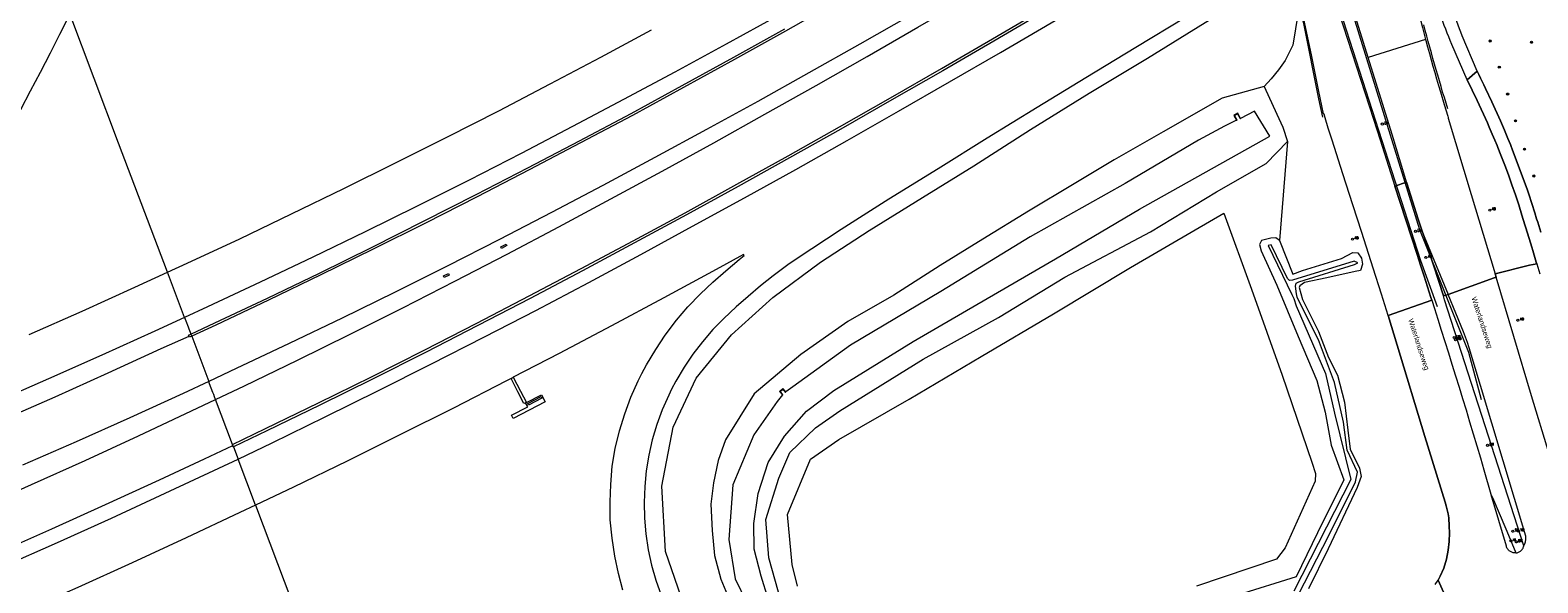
# Model space of a CAD drawing. Header units: metres. Extents: x 138165 to 154469, y 480134 to 494189.
# Tile 157 of 256: x 145849 to 146210, y 485099 to 485232. Entities that reach past the tile are written whole.
import ezdxf

# ---------------------------------------------------------------- set-up
doc = ezdxf.new("R2010")
doc.units = ezdxf.units.M
doc.header["$LTSCALE"] = 0.001
doc.header["$MEASUREMENT"] = 0
for name, color, linetype, lineweight in [('TOP-L-topo objecten punt', 7, 'Continuous', 0), ('TOP-L-topo objecten vlak', 7, 'Continuous', 0), ('TOP-L-verharding vangrail', 7, 'Continuous', 0), ('TOP-T-topo huisnummering naamgeving', 7, 'Continuous', 0)]:
    doc.layers.add(name, color=color, linetype=linetype, lineweight=lineweight)
doc.styles.add('Style-INTL_ISO', font='INTL_ISO.shx')
doc.styles.add('Style-STANDARD', font='STANDARD.shx')

# ---------------------------------------------------------------- blocks, each defined once
blk = doc.blocks.new('16')
at = {"layer": 'TOP-L-topo objecten punt', "color": 7, "linetype": 'Continuous', "lineweight": 0}
blk.add_circle((0, 0), 0.025, dxfattribs=at)
at = {"layer": 'TOP-L-topo objecten punt', "color": 7, "linetype": 'Continuous', "lineweight": 0, "style": 'Style-STANDARD'}
blk.add_text('LM', height=0.06, dxfattribs=at).set_placement((0.0483, 0))
blk = doc.blocks.new('15')
at = {"layer": 'TOP-L-topo objecten punt', "color": 7, "linetype": 'Continuous', "lineweight": 0}
blk.add_circle((0, 0), 0.025, dxfattribs=at)
at = {"layer": 'TOP-L-topo objecten punt', "color": 7, "linetype": 'Continuous', "lineweight": 0, "style": 'Style-STANDARD'}
blk.add_text('VL', height=0.06, dxfattribs=at).set_placement((0.0483, 0))
blk = doc.blocks.new('11')
at = {"layer": 'TOP-L-topo objecten punt', "color": 7, "linetype": 'Continuous', "lineweight": 0}
blk.add_circle((0, 0), 0.025, dxfattribs=at)
at = {"layer": 'TOP-L-topo objecten punt', "color": 7, "linetype": 'Continuous', "lineweight": 0, "style": 'Style-STANDARD'}
blk.add_text('AB', height=0.06, dxfattribs=at).set_placement((0.0483, 0))
blk = doc.blocks.new('14')
at = {"layer": 'TOP-L-topo objecten punt', "color": 7, "linetype": 'Continuous', "lineweight": 0}
blk.add_circle((0, 0), 0.025, dxfattribs=at)
at = {"layer": 'TOP-L-topo objecten punt', "color": 7, "linetype": 'Continuous', "lineweight": 0, "style": 'Style-STANDARD'}
blk.add_text('VB', height=0.06, dxfattribs=at).set_placement((0.0483, 0))
blk = doc.blocks.new('175')
at = {"layer": 'TOP-L-topo objecten punt', "color": 7, "linetype": 'Continuous', "lineweight": 0}
blk.add_circle((0, 0), 0.025, dxfattribs=at)
at = {"layer": 'TOP-L-topo objecten punt', "color": 7, "linetype": 'Continuous', "lineweight": 0, "style": 'Style-STANDARD'}
blk.add_text('SB', height=0.06, dxfattribs=at).set_placement((0.0483, 0))
blk = doc.blocks.new('24')
at = {"layer": 'TOP-L-topo objecten punt', "color": 7, "linetype": 'Continuous', "lineweight": 0}
for radius in [0.025, 0.0182, 0.0115, 0.005]:
    blk.add_circle((0, 0), radius, dxfattribs=at)

msp = doc.modelspace()

# ---------------------------------------------------------------- linework, layer by layer
at = {"layer": 'TOP-L-topo objecten vlak', "flags": 128}
for points in [[(146168.91, 485225.02), (146162.53, 485245.68), (146137.54, 485324.36)], [(146195.02, 485221.78), (146191.42, 485230.23), (146191.09, 485231.08), (146190.75, 485231.93), (146190.42, 485232.78), (146190.1, 485233.63), (146189.77, 485234.48), (146189.45, 485235.34), (146189.14, 485236.19), (146188.84, 485237.02), (146188.54, 485237.86), (146188.25, 485238.69), (146187.96, 485239.53), (146187.39, 485241.21), (146182.3, 485256.85), (146179.54, 485265.59), (146174.38, 485281.59), (146169.67, 485296.12)], [(146126.79, 485292.82), (146111.96, 485284.14), (146099.94, 485276.91), (146087.87, 485269.72), (146075.87, 485262.66), (146063.79, 485255.63), (146051.71, 485248.68), (146039.59, 485241.79), (146027.44, 485234.98), (146015.18, 485228.21), (146002.89, 485221.56), (145990.63, 485214.98), (145978.36, 485208.49), (145966.09, 485202.07), (145953.62, 485195.7), (145941.22, 485189.45), (145928.74, 485183.28), (145916.22, 485177.21), (145903.64, 485171.21), (145891.04, 485165.3), (145885.53, 485162.77)], [(146192.62, 485219.66), (146188.91, 485228.18), (146188.55, 485229.08), (146188.18, 485229.99), (146187.83, 485230.9), (146187.47, 485231.81), (146187.12, 485232.72), (146186.78, 485233.64), (146186.45, 485234.52), (146186.13, 485235.41), (146185.81, 485236.31), (146185.49, 485237.2), (146184.88, 485238.99), (146180.71, 485251.89), (146178.46, 485258.82), (146177.31, 485262.42), (146170.83, 485282.51), (146166.96, 485294.48)], [(146128.58, 485289.7), (146125.87, 485288.05), (146113.8, 485280.72), (146101.81, 485273.51), (146089.81, 485266.36), (146077.78, 485259.24), (146065.71, 485252.18), (146053.63, 485245.18), (146041.51, 485238.24), (146029.36, 485231.37), (146017.17, 485224.57), (146004.97, 485217.83), (145992.73, 485211.18), (145980.34, 485204.57), (145968.02, 485198.13), (145955.59, 485191.7), (145943.18, 485185.37), (145930.7, 485179.14), (145918.17, 485173), (145905.6, 485166.94), (145892.99, 485160.97), (145887.22, 485158.28)], [(146145.36, 485286.89), (146158.78, 485245.5), (146170.15, 485210.24), (146171.74, 485205.32), (146175.32, 485194.24)], [(146131.59, 485277.95), (146131.23, 485277.73), (146119.74, 485270.97), (146107.73, 485263.68), (146095.68, 485256.46), (146083.61, 485249.33), (146071.51, 485242.24), (146059.38, 485235.21), (146047.21, 485228.24), (146035.01, 485221.34), (146022.76, 485214.5), (146010.47, 485207.77), (145998.13, 485201.07), (145985.69, 485194.42), (145973.35, 485187.9), (145960.89, 485181.44), (145948.37, 485175.07), (145935.82, 485168.79), (145923.22, 485162.62), (145910.58, 485156.52), (145897.9, 485150.52), (145891.32, 485147.46)], [(145892.95, 485143.12), (145899.9, 485146.42), (145912.56, 485152.56), (145925.19, 485158.78), (145937.76, 485165.11), (145950.26, 485171.51), (145962.72, 485177.96), (145975.15, 485184.51), (145987.54, 485191.17), (145999.89, 485197.86), (146012.21, 485204.63), (146024.48, 485211.45), (146036.72, 485218.34), (146048.92, 485225.28), (146061.1, 485232.28), (146073.23, 485239.32), (146085.32, 485246.41), (146097.41, 485253.56), (146109.45, 485260.74), (146121.48, 485267.97), (146132.57, 485274.91)], [(145897.01, 485132.39), (145904.91, 485136.16), (145917.61, 485142.34), (145930.25, 485148.59), (145942.89, 485154.96), (145955.47, 485161.43), (145968.01, 485167.96), (145980.51, 485174.54), (145992.96, 485181.14), (146005.37, 485187.88), (146017.74, 485194.67), (146030.02, 485201.52), (146042.3, 485208.44), (146054.56, 485215.41), (146066.77, 485222.43), (146078.94, 485229.5), (146091.11, 485236.63), (146103.2, 485243.78), (146115.28, 485250.99), (146127.34, 485258.23), (146136.88, 485264.01)], [(145898.34, 485128.88), (145906.46, 485132.76), (145919.21, 485138.97), (145931.92, 485145.26), (145944.5, 485151.57), (145957.31, 485158.12), (145969.61, 485164.48), (145982.32, 485171.18), (145994.74, 485177.86), (146007.17, 485184.61), (146019.55, 485191.42), (146031.85, 485198.25), (146044.15, 485205.18), (146056.43, 485212.16), (146068.65, 485219.19), (146080.85, 485226.27), (146092.97, 485233.38), (146105.1, 485240.55), (146117.2, 485247.77), (146129.29, 485255.01), (146137.37, 485260.06)], [(146177.47, 485249.99), (146177.87, 485248.24), (146178.25, 485246.62), (146178.64, 485244.99), (146179.04, 485243.37), (146179.44, 485241.75), (146179.84, 485240.14), (146180.25, 485238.52), (146180.66, 485236.9), (146181.08, 485235.29), (146181.48, 485233.74), (146181.88, 485232.2), (146182.29, 485230.66), (146182.65, 485229.32)], [(146149.29, 485245.43), (146150.5, 485243.58), (146152.17, 485235.84), (146150.86, 485227.96), (146149, 485224.35), (146147.47, 485222.07), (146145.7, 485219.94), (146143.99, 485218.06)], [(146173.66, 485163.22), (146172.07, 485168.38), (146170.09, 485174.59), (146167.37, 485183.11), (146165.23, 485189.79), (146162.87, 485197.16), (146160.28, 485205.25), (146159.36, 485208.14), (146158.61, 485210.56), (146158.39, 485211.46), (146158.24, 485211.52), (146157.05, 485217.33), (146155.32, 485225.65), (146153.76, 485233.1), (146153.34, 485235.03), (146152.99, 485236.73), (146152.73, 485238.16), (146152.51, 485239.32), (146152.13, 485240.86), (146151.54, 485242.69), (146150.55, 485245.84), (146150.49, 485246.03)], [(146049.6, 485067.37), (146029.27, 485068.8), (146021.25, 485073.83), (146012.15, 485082.62), (146005.11, 485093.78), (146000.69, 485106.7), (145999.8, 485122.37), (146002.49, 485136.54), (146008.03, 485148.24), (146016.43, 485158.61), (146026.34, 485167.54), (146037.78, 485176.02), (146049.45, 485183.62), (146062.2, 485191.52), (146074.52, 485199.1), (146088.08, 485207.78), (146102.11, 485216.54), (146116.06, 485224.92), (146129.86, 485233.42), (146140.31, 485239.73), (146139.58, 485240.94)], [(145858.04, 485235.51), (145857.85, 485235.12), (145855.61, 485230.57), (145853.37, 485226.1), (145850.97, 485221.44), (145848.59, 485216.98), (145846.24, 485212.53)], [(145881.43, 485173.6), (145869.73, 485204.56), (145858.04, 485235.51)], [(146091.43, 485236.08), (146079.27, 485228.95), (146067.1, 485221.89), (146054.88, 485214.87), (146042.65, 485207.91), (146030.38, 485201), (146018.05, 485194.13), (146005.68, 485187.35), (145993.27, 485180.62), (145980.82, 485173.92), (145968.29, 485167.32), (145955.77, 485160.84), (145943.18, 485154.41), (145930.54, 485148.04), (145917.92, 485141.78), (145905.2, 485135.6), (145897.24, 485131.77)], [(146125.18, 485234.6), (146113.27, 485227.43), (146101.33, 485220.2), (146089.64, 485213.08), (146077.72, 485205.73), (146065.92, 485198.4), (146054.12, 485191.09), (146042.71, 485183.84), (146032.16, 485176.89), (146029.99, 485175.35), (146026.48, 485172.72), (146023.45, 485170.36), (146020.42, 485167.82), (146017.6, 485165.32), (146014.66, 485162.56), (146012.03, 485159.89), (146009.52, 485156.98), (146007.25, 485153.97), (146005.11, 485150.84), (146003.15, 485147.54), (146002.12, 485145.62), (146001.43, 485144.2), (145999.89, 485140.68), (145998.6, 485137.15), (145997.51, 485133.47), (145996.67, 485129.8), (145996.05, 485126.02), (145995.68, 485122.28), (145995.54, 485118.45), (145995.63, 485114.69), (145995.96, 485110.95), (145996.53, 485107.15), (145997.32, 485103.48), (145998.35, 485099.87), (145999.63, 485096.24)], [(145881.43, 485173.6), (145886.15, 485175.77), (145898.73, 485181.64), (145911.11, 485187.57), (145923.63, 485193.67), (145936.01, 485199.81), (145948.51, 485206.06), (145960.73, 485212.31), (145973.09, 485218.7), (145985.21, 485225.13), (145997.33, 485231.64)], [(145887.03, 485158.8), (145892.74, 485161.47), (145905.34, 485167.4), (145917.85, 485173.42), (145930.41, 485179.62), (145942.89, 485185.9), (145955.3, 485192.24), (145967.73, 485198.64), (145980.04, 485205.07), (145992.41, 485211.65), (146004.67, 485218.3), (146017.06, 485225.12), (146029.27, 485231.92)], [(146182.65, 485229.32), (146168.91, 485225.02)], [(146182.65, 485229.32), (146182.71, 485229.11), (146183.12, 485227.57), (146183.55, 485226.03), (146183.98, 485224.5), (146184.41, 485222.97), (146184.85, 485221.43), (146185.29, 485219.9), (146185.74, 485218.37), (146186.2, 485216.85), (146187.12, 485213.8), (146187.96, 485211.01), (146188.07, 485210.64), (146188.09, 485210.55), (146193.58, 485192.24), (146199.28, 485173.25)], [(146178.2, 485194.94), (146174.61, 485206.58), (146168.91, 485225.02)], [(146210.22, 485183.25), (146209.5, 485185.57), (146209.23, 485186.41), (146208.8, 485187.82), (146208.09, 485190.07), (146207.36, 485192.31), (146207.02, 485193.28), (146203.39, 485203.1), (146203.15, 485203.71), (146202.96, 485204.18), (146202.36, 485205.67), (146201.55, 485207.62), (146200.57, 485209.9), (146198.53, 485214.41), (146196.96, 485217.65), (146196.57, 485218.47), (146196.18, 485219.3), (146195.79, 485220.12), (146195.4, 485220.95), (146195.02, 485221.78), (146192.62, 485219.66), (146194.99, 485214.71), (146197.45, 485209.36), (146197.87, 485208.39), (146198.62, 485206.66), (146199.22, 485205.22), (146199.75, 485203.94), (146199.94, 485203.46), (146200.69, 485201.62), (146201.59, 485199.28), (146202.47, 485196.94), (146203.32, 485194.58), (146204.15, 485192.16), (146204.94, 485189.73), (146205.73, 485187.29), (146206.45, 485184.99), (146206.61, 485184.48), (146207.47, 485181.67), (146208.08, 485179.65), (146208.32, 485178.86), (146209.16, 485176.04), (146209.28, 485175.64)], [(146192.62, 485219.66), (146195.02, 485221.78)], [(146199.28, 485173.25), (146207.5, 485175.31), (146209.28, 485175.64), (146209.16, 485176.04), (146208.32, 485178.86), (146208.08, 485179.65), (146207.47, 485181.67), (146206.61, 485184.48), (146206.45, 485184.99), (146205.73, 485187.29), (146204.94, 485189.73), (146204.15, 485192.16), (146203.32, 485194.58), (146202.47, 485196.94), (146201.59, 485199.28), (146200.69, 485201.62), (146199.94, 485203.46), (146199.75, 485203.94), (146199.22, 485205.22), (146198.62, 485206.66), (146197.87, 485208.39), (146197.45, 485209.36), (146194.99, 485214.71), (146192.62, 485219.66)], [(146195.02, 485221.78), (146195.4, 485220.95), (146195.79, 485220.12), (146196.18, 485219.3), (146196.57, 485218.47), (146196.96, 485217.65), (146198.53, 485214.41), (146200.57, 485209.9), (146201.55, 485207.62), (146202.36, 485205.67), (146202.96, 485204.18), (146203.15, 485203.71), (146203.39, 485203.1), (146207.02, 485193.28), (146207.36, 485192.31), (146208.09, 485190.07), (146208.8, 485187.82), (146209.23, 485186.41), (146209.5, 485185.57), (146210.22, 485183.25)], [(146143.99, 485218.06), (146133.92, 485215.27), (146119.8, 485207.28), (146108.09, 485200.56), (146098.52, 485194.77), (146087.54, 485188.23), (146076.64, 485181.52), (146066.42, 485175.19), (146055.34, 485168.12), (146044.32, 485161.81), (146033.08, 485153.91), (146021.87, 485144.48), (146015.03, 485133.44), (146013.27, 485128.5), (146012.12, 485123.15), (146011.53, 485118.03), (146011.82, 485111.78), (146012.37, 485105.76), (146013.93, 485100.11), (146017.51, 485091.47)], [(146143.99, 485218.06), (146147.02, 485211.49), (146148.51, 485208.37), (146149.61, 485204.91)], [(146025.27, 485095.38), (146023.55, 485100.85), (146021.86, 485107.31), (146021.83, 485113.47), (146022.88, 485120.64), (146025.28, 485128.08), (146029.17, 485134.39), (146034.42, 485140.32), (146040.96, 485145.3), (146059.93, 485157.02), (146077.7, 485167.31), (146094.05, 485176.83), (146114.12, 485188.76), (146145.33, 485206.22), (146141.71, 485212.16), (146138.33, 485210.47)], [(146137.4, 485210.01), (146134.51, 485208.57), (146128.27, 485205.24), (146110.74, 485194.85), (146088, 485182.13), (146066.6, 485168.99), (146044.95, 485156.16), (146031.12, 485146.13), (146029.48, 485144.94)], [(146138.33, 485210.47), (146137.67, 485211.68), (146136.76, 485211.19), (146137.4, 485210.01)], [(146137.4, 485210.01), (146137.51, 485210.07), (146136.91, 485211.14), (146137.61, 485211.53), (146138.23, 485210.42), (146138.33, 485210.47)], [(146027.75, 485097.02), (146025.43, 485105.23), (146024.7, 485114.37), (146027.77, 485124.32), (146030.42, 485130.45), (146036.59, 485136.35), (146042.39, 485140.43), (146062.37, 485152.77), (146080.36, 485162.77), (146096.26, 485172.46), (146116.82, 485183.27), (146132.59, 485192.88), (146144.51, 485199.67), (146149.61, 485204.91)], [(146149.61, 485204.91), (146147.68, 485181.22)], [(146173.66, 485163.22), (146184.13, 485166.94), (146183.94, 485167.53), (146183.11, 485170.11), (146182.28, 485172.7), (146181.44, 485175.29), (146180.6, 485177.87), (146175.32, 485194.24)], [(146186.92, 485167.93), (146182.34, 485182.19), (146181.81, 485183.49), (146180.86, 485186.32), (146178.2, 485194.94), (146178.1, 485195.2), (146175.32, 485194.24), (146180.6, 485177.87), (146181.44, 485175.29), (146182.28, 485172.7), (146183.11, 485170.11), (146183.94, 485167.53), (146184.13, 485166.94)], [(146175.32, 485194.24), (146178.1, 485195.2), (146178.2, 485194.94)], [(146178.2, 485194.94), (146180.86, 485186.32), (146181.81, 485183.49), (146182.34, 485182.19)], [(146032.3, 485098.4), (146031.01, 485103.64), (146029.86, 485115.62), (146035.39, 485128.83), (146042.17, 485133.54), (146059, 485143.21), (146076.22, 485153.46), (146093.55, 485163.68), (146112, 485174.72), (146127.46, 485183.77), (146134.32, 485187.73), (146140.98, 485169.57), (146148.35, 485148.98), (146155.39, 485128.15), (146156.26, 485125.44)], [(145961.42, 485179.32), (145961.22, 485179.68), (145962.51, 485180.37), (145962.7, 485180), (145961.42, 485179.32)], [(146147.68, 485181.22), (146146.76, 485181.83), (146145.57, 485181.79), (146143.39, 485181.22), (146142.86, 485180.24), (146143.31, 485178.77), (146147.07, 485170.52), (146152.18, 485158.25), (146156.64, 485147.72), (146158.63, 485140.07), (146160.03, 485132.17), (146163.1, 485123.91), (146156.77, 485111.21), (146151.63, 485100.7), (146137.83, 485096.36)], [(146152.17, 485096.29), (146159.59, 485110.73), (146165.86, 485123.39), (146166.33, 485125.7), (146163.9, 485130.98), (146162.98, 485137.67), (146160.81, 485147.22), (146157.01, 485157.45), (146151.93, 485167.54), (146151.87, 485167.61), (146151.78, 485168.48), (146151.49, 485170.28), (146151.66, 485170.96), (146152.31, 485171.32), (146165.63, 485175.5), (146166.4, 485175.88), (146165.56, 485176.27), (146150.81, 485171.69), (146150.1, 485171.6), (146149.61, 485172.12), (146145.71, 485180.14), (146144.97, 485180.02), (146150.6, 485168.25), (146151.13, 485167.34), (146151.7, 485165.53), (146158.65, 485149.36), (146160.82, 485139.89), (146164.79, 485123.94), (146151.07, 485097.21)], [(146147.68, 485181.22), (146150.9, 485173.19), (146153.17, 485174.01), (146162.54, 485176.93), (146165.2, 485178.38), (146166.45, 485178.25), (146167.29, 485176.95), (146167.55, 485175.58), (146167.05, 485174.06), (146165.81, 485173.82), (146159.04, 485172.29), (146153.68, 485171.12), (146152.51, 485170.37), (146152.39, 485169.92), (146153.18, 485167.12), (146157.03, 485159.44), (146159.41, 485153.19), (146161.56, 485148.93), (146163.2, 485142.53), (146164.04, 485135.82), (146164.6, 485131.24), (146166.79, 485126.71), (146167.26, 485124.72), (146166.3, 485122.09), (146159.32, 485107.33), (146154.64, 485097.78)], [(146182.34, 485182.19), (146186.92, 485167.93), (146188.03, 485168.32)], [(146182.34, 485182.19), (146188.03, 485168.32)], [(145990.47, 485097.47), (145989.42, 485101.48), (145988.53, 485105.64), (145987.86, 485109.89), (145987.45, 485114.31), (145987.38, 485118.61), (145987.54, 485122.78), (145987.92, 485127.16), (145988.65, 485131.42), (145989.66, 485135.62), (145990.89, 485139.67), (145992.36, 485143.68), (145994.12, 485147.64), (145994.96, 485149.33), (145996.11, 485151.42), (145998.33, 485155.13), (146000.56, 485158.52), (146003.31, 485162.15), (146006.01, 485165.29), (146009.07, 485168.43), (146012.03, 485171.24), (146015.14, 485173.97), (146018.33, 485176.64), (146019.52, 485177.6), (146019.33, 485177.88), (146012.76, 485174.29), (146000.26, 485167.51), (145987.73, 485160.75), (145975.23, 485154.15), (145964.23, 485148.45)], [(145848.34, 485158.67), (145860.98, 485164.29), (145873.6, 485170.01), (145881.43, 485173.6)], [(145885.53, 485162.77), (145881.43, 485173.6)], [(145948.7, 485173.31), (145948.89, 485172.89), (145947.66, 485172.32), (145947.48, 485172.72), (145948.7, 485173.31)], [(146188.03, 485168.32), (146199.08, 485172.24), (146199.53, 485172.4), (146199.28, 485173.25)], [(146199.53, 485172.4), (146199.08, 485172.24), (146188.03, 485168.32)], [(146209.28, 485175.64), (146207.5, 485175.31), (146199.28, 485173.25), (146199.53, 485172.4)], [(146228.84, 485074.76), (146224.26, 485089.94), (146216.97, 485114.29), (146212.22, 485130.09), (146208.04, 485144.05), (146199.53, 485172.4)], [(146209.28, 485175.64), (146210, 485173.22)], [(146184.13, 485166.94), (146173.66, 485163.22), (146175.81, 485156.14), (146182.45, 485134.3), (146187.35, 485118.58), (146187.6, 485117.69), (146187.84, 485116.72), (146188.05, 485115.74), (146188.23, 485114.76), (146188.32, 485112.77), (146188.38, 485111.18), (146188.3, 485109.14), (146188.08, 485107.03), (146187.69, 485104.93), (146187.01, 485102.73), (146186.18, 485100.82), (146185.65, 485099.84), (146192.54, 485084.36)], [(146184.13, 485166.94), (146184.77, 485164.93), (146185.59, 485162.34), (146186.41, 485159.75), (146187.27, 485157.03), (146188.12, 485154.3), (146188.97, 485151.57), (146189.81, 485148.84), (146190.66, 485146.1), (146191.49, 485143.37), (146192.33, 485140.64), (146193.2, 485137.77), (146194.06, 485134.89), (146194.92, 485132.02), (146195.77, 485129.14), (146196.63, 485126.26), (146198.31, 485120.5), (146198.37, 485120.31)], [(146188.03, 485168.32), (146186.92, 485167.93)], [(146206.2, 485108.09), (146197.72, 485134.36), (146187.21, 485167.01), (146186.92, 485167.93)], [(146206.2, 485108.09), (146206.47, 485108.83), (146206.55, 485109.04), (146206.61, 485109.26), (146206.66, 485109.48), (146206.68, 485109.71), (146206.68, 485109.94), (146206.67, 485110.17), (146206.63, 485110.4), (146193.08, 485155.53), (146192.66, 485156.8), (146192.21, 485158.06), (146191.72, 485159.31), (146188.03, 485168.32)], [(145885.53, 485162.77), (145878.39, 485159.48), (145865.7, 485153.74), (145852.98, 485148.09), (145840.21, 485142.53)], [(145885.53, 485162.77), (145885.82, 485162), (145886.38, 485160.52), (145886.56, 485160.04), (145886.86, 485159.26), (145887.03, 485158.8)], [(146185.65, 485099.84), (146186.18, 485100.82), (146187.01, 485102.73), (146187.69, 485104.93), (146188.08, 485107.03), (146188.3, 485109.14), (146188.38, 485111.18), (146188.32, 485112.77), (146188.23, 485114.76), (146188.05, 485115.74), (146187.84, 485116.72), (146187.6, 485117.69), (146187.35, 485118.58), (146182.45, 485134.3), (146175.81, 485156.14), (146173.66, 485163.22)], [(145841.78, 485138.16), (145854.5, 485143.76), (145867.2, 485149.53), (145879.93, 485155.33), (145886.63, 485158.32)], [(145886.63, 485158.32), (145886.47, 485158.53), (145887.03, 485158.8)], [(145887.22, 485158.28), (145886.7, 485158.04), (145886.63, 485158.32)], [(145887.03, 485158.8), (145887.22, 485158.28)], [(145887.22, 485158.28), (145891.32, 485147.46)], [(145891.32, 485147.46), (145885.17, 485144.6), (145872.41, 485138.77), (145859.59, 485133.02), (145846.75, 485127.38)], [(145892.95, 485143.12), (145892.72, 485143.74), (145892.49, 485144.34), (145892.31, 485144.83), (145891.52, 485146.91), (145891.32, 485147.46)], [(145963.68, 485148.16), (145962.59, 485147.6), (145949.9, 485141.09), (145937.18, 485134.72), (145924.45, 485128.39), (145911.61, 485122.14), (145902.51, 485117.83)], [(145963.68, 485148.16), (145964.23, 485148.45)], [(145964.23, 485148.45), (145965.94, 485145.15), (145967.37, 485142.39), (145970.99, 485144.28), (145971.89, 485142.55), (145964.23, 485138.55), (145963.82, 485139.35), (145967.67, 485141.4), (145967.16, 485142.36), (145966.78, 485142.17), (145965.32, 485144.99), (145963.68, 485148.16)], [(145967.9, 485141.81), (145967.7, 485142.17), (145970.9, 485143.83), (145971.08, 485143.46), (145967.9, 485141.81)], [(146028.68, 485144.25), (146027.4, 485142.64), (146021.81, 485134.71), (146016.77, 485122.71), (146015.84, 485109.61), (146017.31, 485100.17), (146022.97, 485088.69)], [(146029.48, 485144.94), (146028.75, 485145.78), (146027.93, 485145.08), (146028.68, 485144.25)], [(146028.68, 485144.25), (146028.77, 485144.34), (146028.12, 485145.06), (146028.73, 485145.58), (146029.37, 485144.85), (146029.48, 485144.94)], [(145836.01, 485117.06), (145848.88, 485122.76), (145861.71, 485128.55), (145874.5, 485134.43), (145887.21, 485140.39), (145892.95, 485143.12)], [(145897.01, 485132.39), (145892.95, 485143.12)], [(145897.24, 485131.77), (145897.17, 485131.74), (145896.96, 485132.05), (145890.21, 485128.86), (145879.42, 485123.81), (145866.52, 485117.88), (145853.64, 485112.05), (145840.68, 485106.31)], [(145897.24, 485131.77), (145897.01, 485132.39)], [(145897.24, 485131.77), (145898.34, 485128.88)], [(145717.94, 485053.59), (145723.52, 485055.62), (145729.77, 485057.93), (145736.84, 485060.55), (145743.32, 485062.97), (145750.13, 485065.52), (145755.68, 485067.64), (145763.38, 485070.58), (145770.39, 485073.31), (145776.6, 485075.72), (145783.07, 485078.31), (145789.89, 485081.07), (145803.02, 485086.48), (145816.02, 485091.94), (145829.09, 485097.51), (145842.08, 485103.15), (145855.08, 485108.9), (145868.01, 485114.74), (145880.9, 485120.67), (145893.75, 485126.69), (145898.34, 485128.88)], [(145902.51, 485117.83), (145898.34, 485128.88)], [(146156.26, 485125.44), (146156.2, 485123.57), (146149.04, 485107.57), (146146.93, 485104.87), (146127.83, 485098.4)], [(146204.25, 485106.4), (146204.2, 485106.39), (146204.02, 485106.39), (146203.84, 485106.4), (146203.65, 485106.43), (146203.48, 485106.47), (146203.3, 485106.53), (146203.13, 485106.61), (146202.97, 485106.69), (146202.82, 485106.79), (146202.67, 485106.91), (146202.54, 485107.04), (146202.42, 485107.17), (146202.31, 485107.32), (146202.21, 485107.48), (146202.13, 485107.64), (146202.06, 485107.81), (146202, 485107.99), (146198.37, 485120.31)], [(146198.37, 485120.31), (146198.67, 485119.64), (146201.89, 485112.14), (146204.09, 485106.82), (146204.25, 485106.4)], [(145902.51, 485117.83), (145898.79, 485116.07), (145885.92, 485110.04), (145872.95, 485104.05), (145859.93, 485098.14), (145846.88, 485092.37)], [(145902.51, 485117.83), (145918.1, 485076.59)], [(146204.25, 485106.4), (146204.39, 485106.41), (146204.57, 485106.44), (146204.74, 485106.49), (146204.92, 485106.56), (146205.08, 485106.64), (146205.24, 485106.73), (146205.39, 485106.84), (146205.53, 485106.96), (146205.66, 485107.09), (146205.78, 485107.23), (146205.88, 485107.38), (146205.98, 485107.54), (146206.05, 485107.71), (146206.12, 485107.88), (146206.2, 485108.09)], [(146184.94, 485098.8), (146185.65, 485099.84)], [(146192.54, 485084.36), (146185.65, 485099.84)]]:
    msp.add_lwpolyline(points, dxfattribs=at)
at = {"layer": 'TOP-L-verharding vangrail', "flags": 128}
for points in [[(146158.04, 485210.73), (146157.1, 485215.15), (146153.56, 485232.78), (146152.82, 485235.98), (146152.02, 485239.18), (146151.17, 485242.36), (146149.99, 485246.22), (146125.93, 485320.4), (146117.84, 485345.11), (146114.14, 485356.59), (146111.53, 485364.04), (146108.69, 485371.54)], [(146158.05, 485248.88), (146160.57, 485241.2), (146181.47, 485176.45), (146185.45, 485165.41)], [(146196.05, 485143.08), (146193, 485154.43), (146181.26, 485183.8), (146165.81, 485233.72), (146162.26, 485245.39)], [(146187.96, 485212.77), (146187.55, 485214.1), (146187.14, 485215.43), (146186.74, 485216.77), (146186.35, 485218.11), (146185.95, 485219.44), (146185.56, 485220.78), (146185.18, 485222.12), (146184.79, 485223.46), (146184.41, 485224.81), (146184.04, 485226.15), (146183.66, 485227.49), (146183.3, 485228.84), (146182.93, 485230.18), (146182.57, 485231.53), (146182.21, 485232.88)]]:
    msp.add_lwpolyline(points, dxfattribs=at)

# ---------------------------------------------------------------- block references
at = {"layer": 'TOP-L-topo objecten punt', "xscale": 10, "yscale": 10, "zscale": 10}
for name, p in [('24', (146198.11, 485228.99)), ('24', (146208.02, 485228.69)), ('24', (146200.3, 485222.74)), ('24', (146202.3, 485216.29)), ('16', (146172.3, 485209.11)), ('24', (146204.19, 485209.88)), ('24', (146206.35, 485203.09)), ('24', (146208.59, 485196.66)), ('11', (146198.02, 485188.5)), ('16', (146180.25, 485183.41)), ('11', (146165.16, 485181.54)), ('11', (146182.73, 485177.17)), ('11', (146204.75, 485162.11)), ('16', (146189.52, 485157.98)), ('11', (146189.81, 485157.45)), ('16', (146197.46, 485132.15)), ('175', (146203.54, 485111.57)), ('14', (146204.86, 485111.61)), ('15', (146203.1, 485109.28)), ('15', (146203.1, 485109.28)), ('16', (146204.34, 485109.06)), ('11', (146204.38, 485109.07)), ('14', (146204.38, 485109.07))]:
    msp.add_blockref(name, p, dxfattribs=at)

# ---------------------------------------------------------------- texts
at = {"layer": 'TOP-T-topo huisnummering naamgeving', "style": 'Style-INTL_ISO'}
for p in [(146193.6, 485167.49), (146178.46, 485162.26)]:
    msp.add_text('Waterlandseweg', height=1.25, rotation=288, dxfattribs=at).set_placement(p)

doc.saveas('drawing.dxf')
